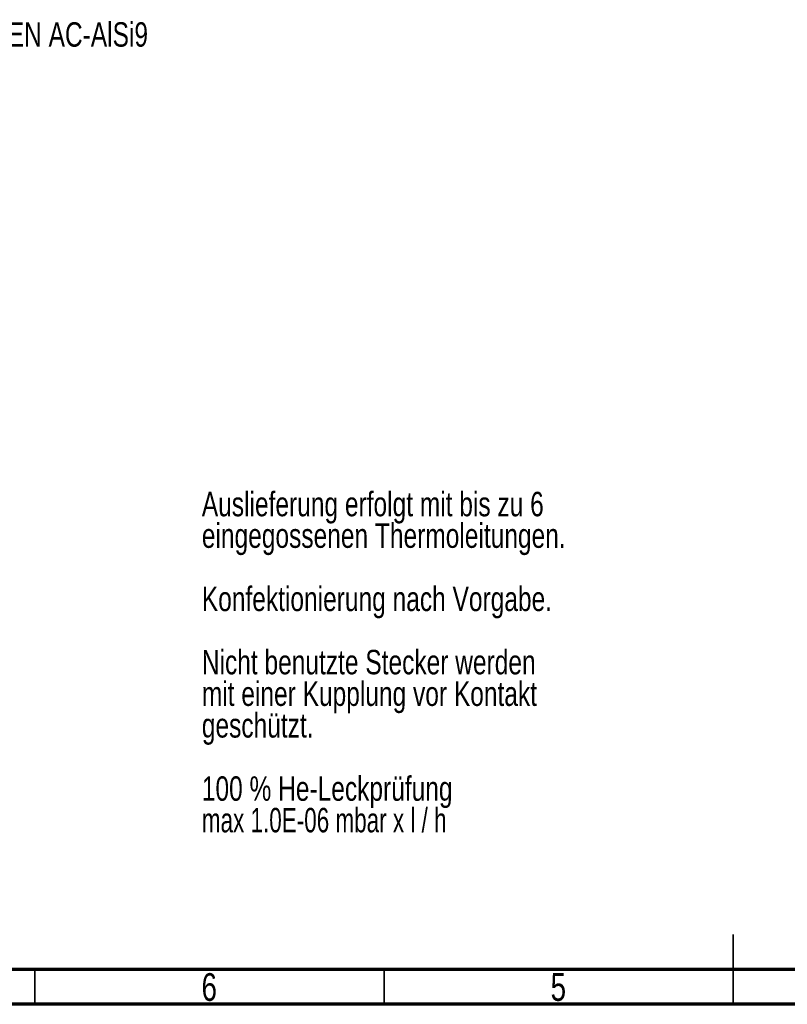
# Model space of a CAD drawing. Header units: millimetres. Extents: x 4 to 415, y 5 to 292.
# Tile 6 of 13: x 113 to 223, y 5 to 146. Entities that reach past the tile are written whole.
import ezdxf

# ---------------------------------------------------------------- set-up
doc = ezdxf.new("R2010")
doc.units = ezdxf.units.MM
doc.styles.add('SLDTEXTSTYLE0', font='TXT', dxfattribs={"width": 0.75})
doc.styles.add('SLDTEXTSTYLE1', font='TXT', dxfattribs={"width": 0.6875})

msp = doc.modelspace()

# ---------------------------------------------------------------- linework, layer by layer
at = {"color": 7, "linetype": 'Continuous', "lineweight": 35}
for p, q in [((215, 5), (215, 15)), ((115, 10), (115, 5)), ((165, 10), (165, 5)), ((215, 10), (215, 5))]:
    msp.add_line(p, q, dxfattribs=at)
at = {"color": 7, "linetype": 'Continuous', "lineweight": 70}
for p, q in [((410, 10), (20, 10)), ((415, 5), (15, 5))]:
    msp.add_line(p, q, dxfattribs=at)

# ---------------------------------------------------------------- texts
at = {"color": 7, "linetype": 'Continuous', "lineweight": 0}
for s, insert, char_height, attachment_point, style in [('Werkstoff: EN AC-AlSi9', (94.33, 145.6), 3.5, 1, 'SLDTEXTSTYLE0'), ('Auslieferung erfolgt mit bis zu 6', (138.9, 78.37), 3.5, 1, 'SLDTEXTSTYLE0'), ('eingegossenen Thermoleitungen.', (138.9, 73.85), 3.5, 1, 'SLDTEXTSTYLE0'), ('Konfektionierung nach Vorgabe.', (138.9, 64.8), 3.5, 1, 'SLDTEXTSTYLE0'), ('Nicht benutzte Stecker werden', (138.9, 55.74), 3.5, 1, 'SLDTEXTSTYLE0'), ('mit einer Kupplung vor Kontakt', (138.9, 51.22), 3.5, 1, 'SLDTEXTSTYLE0'), ('geschützt.', (138.9, 46.69), 3.5, 1, 'SLDTEXTSTYLE0'), ('100 % He-Leckprüfung', (138.9, 37.64), 3.5, 1, 'SLDTEXTSTYLE0'), ('max 1.0E-06 mbar x l / h', (138.9, 33.12), 3.5, 1, 'SLDTEXTSTYLE1'), ('6', (139.96, 9.46), 3.97, 2, 'SLDTEXTSTYLE0'), ('5', (189.96, 9.46), 3.97, 2, 'SLDTEXTSTYLE0')]:
    msp.add_mtext(s, dxfattribs=dict(at, insert=insert, char_height=char_height, attachment_point=attachment_point, style=style))

doc.saveas('drawing.dxf')
